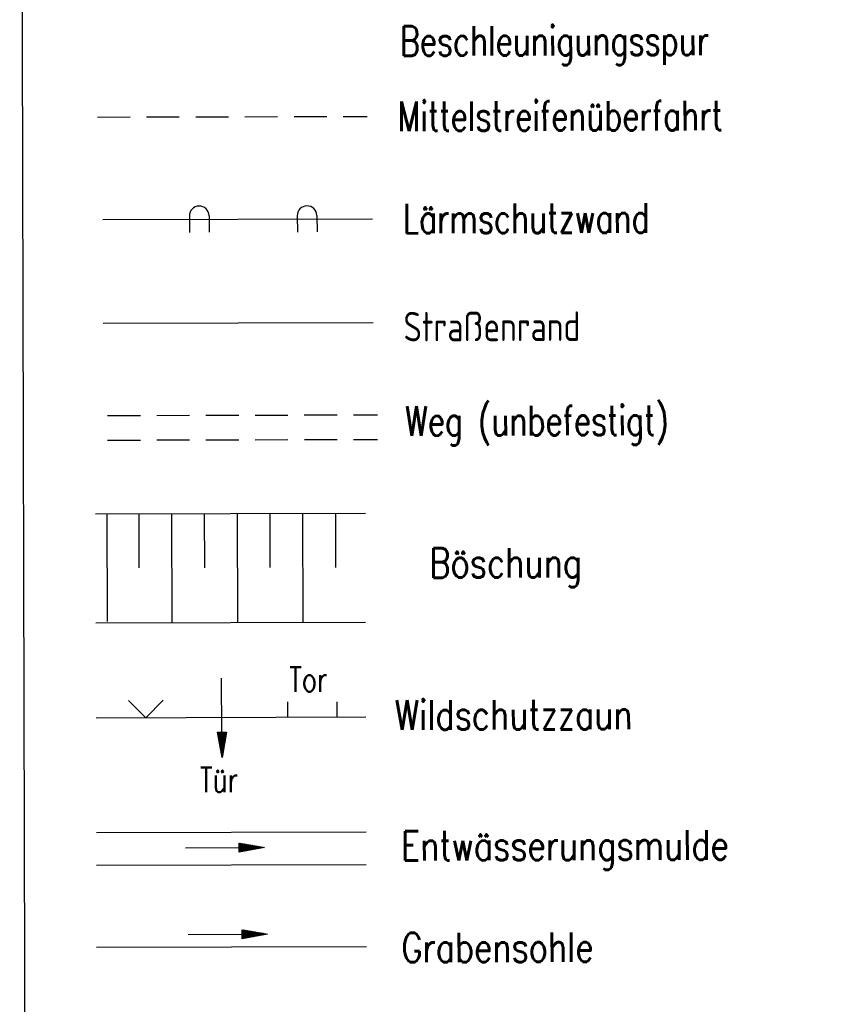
# Model space of a CAD drawing. Extents: x 0 to 1135, y 0 to 420.
# Tile 57 of 74: x 1030 to 1079, y 172 to 232. Entities that reach past the tile are written whole.
import ezdxf

# ---------------------------------------------------------------- set-up
doc = ezdxf.new("R2010")
doc.units = 0
doc.header["$LTSCALE"] = 2
doc.header["$MEASUREMENT"] = 0
doc.linetypes.add('AUSGEZOGEN', pattern=[0])
doc.linetypes.add('GESTRICH-X2', pattern=[1.5, 1, -0.5])
doc.layers.get('0').update_dxf_attribs({"color": 8, "linetype": 'AUSGEZOGEN'})
for name, color, linetype in [('BOESCHG', 8, 'AUSGEZOGEN'), ('GRABEN', 8, 'AUSGEZOGEN'), ('LAERMWAND', 8, 'AUSGEZOGEN'), ('LEGENDE', 7, 'AUSGEZOGEN'), ('MS-UEBERFAHRT', 8, 'GESTRICH-X2'), ('MULDE', 8, 'AUSGEZOGEN'), ('PFEILTOP', 8, 'AUSGEZOGEN'), ('STRASSE', 8, 'AUSGEZOGEN'), ('WEG', 8, 'GESTRICH-X2'), ('ZAUN', 8, 'AUSGEZOGEN')]:
    doc.layers.add(name, color=color, linetype=linetype)
doc.styles.add('ROMANS', font='romans.shx', dxfattribs={"width": 0.8})

# ---------------------------------------------------------------- blocks, each defined once
blk = doc.blocks.new('ZL')
at = {"color": 0}
for p, q in [((-1.066, 1.055), (0, 0)), ((0, 0), (1.055, 1.066))]:
    blk.add_line(p, q, dxfattribs=at)
blk = doc.blocks.new('PFEIL2')
at = {"color": 0}
for p, q in [((0.88, 0.002), (-2.401, -0.012)), ((0.881, -0.271), (0.879, 0.276)), ((0.879, 0.276), (2.429, 0.009)), ((0.911, 0.27), (0.879, 0.265)), ((0.965, 0.261), (0.879, 0.246)), ((1.019, 0.252), (0.879, 0.228)), ((1.073, 0.242), (0.879, 0.209)), ((1.127, 0.233), (0.879, 0.191)), ((1.181, 0.224), (0.879, 0.172)), ((1.235, 0.214), (0.879, 0.154)), ((1.289, 0.205), (0.879, 0.135)), ((1.343, 0.196), (0.879, 0.117)), ((1.397, 0.187), (0.879, 0.098)), ((1.451, 0.177), (0.879, 0.08)), ((1.505, 0.168), (0.879, 0.061)), ((1.559, 0.159), (0.88, 0.043)), ((1.613, 0.149), (0.88, 0.024)), ((1.668, 0.14), (0.88, 0.006)), ((1.722, 0.131), (0.88, -0.013)), ((1.776, 0.121), (0.88, -0.031)), ((1.83, 0.112), (0.88, -0.05)), ((1.884, 0.103), (0.88, -0.068)), ((1.938, 0.094), (0.88, -0.087)), ((1.992, 0.084), (0.88, -0.105)), ((2.046, 0.075), (0.88, -0.124)), ((2.1, 0.066), (0.88, -0.142)), ((2.154, 0.056), (0.88, -0.161)), ((2.208, 0.047), (0.88, -0.179)), ((2.262, 0.038), (0.881, -0.198)), ((2.316, 0.029), (0.881, -0.216)), ((2.37, 0.019), (0.881, -0.235)), ((2.424, 0.01), (0.881, -0.253)), ((2.429, 0.009), (0.881, -0.271))]:
    blk.add_line(p, q, dxfattribs=at)

msp = doc.modelspace()

# ---------------------------------------------------------------- linework, layer by layer
at = {"layer": 'BOESCHG'}
for p, q in [((1034.975, 194.993), (1034.958, 201.575)), ((1036.914, 198.272), (1036.905, 201.58)), ((1038.922, 194.97), (1038.905, 201.585)), ((1040.914, 198.282), (1040.905, 201.59)), ((1042.922, 194.981), (1042.905, 201.595)), ((1044.914, 198.292), (1044.905, 201.6)), ((1046.922, 194.991), (1046.905, 201.606)), ((1048.914, 198.303), (1048.905, 201.611))]:
    msp.add_line(p, q, dxfattribs=at)
for points in [[(1034.249, 201.573), (1050.713, 201.615)], [(1034.266, 194.929), (1050.73, 194.971)]]:
    msp.add_lwpolyline(points, dxfattribs=at)
at = {"layer": 'GRABEN', "linetype": 'AUSGEZOGEN'}
msp.add_line((1034.317, 175.132), (1050.781, 175.174), dxfattribs=at)
at = {"layer": 'LAERMWAND'}
for p, q in [((1034.688, 219.544), (1051.152, 219.586)), ((1039.976, 219.749), (1039.992, 218.749)), ((1041.176, 219.768), (1041.192, 218.768)), ((1046.553, 219.761), (1046.569, 218.761)), ((1047.753, 219.78), (1047.769, 218.78))]:
    msp.add_line(p, q, dxfattribs=at)
for centre in [(1040.576, 219.759), (1047.153, 219.77)]:
    msp.add_arc(centre, 0.6, 0.91482, 180.91482, dxfattribs=at)
at = {"layer": 'LEGENDE'}
msp.add_lwpolyline([(1030.061, 117.083), (1124.072, 117.324), (1123.635, 287.473), (1029.624, 287.231)], close=True, dxfattribs=at)
at = {"layer": 'MS-UEBERFAHRT'}
msp.add_line((1034.361, 225.789), (1050.825, 225.831), dxfattribs=at)
at = {"layer": 'MULDE'}
for p, q in [((1034.299, 182.132), (1050.763, 182.174)), ((1034.304, 180.132), (1050.768, 180.174))]:
    msp.add_line(p, q, dxfattribs=at)
at = {"layer": 'STRASSE'}
msp.add_line((1034.72, 213.201), (1051.184, 213.244), dxfattribs=at)
at = {"layer": 'WEG'}
for p, q in [((1034.985, 207.576), (1051.449, 207.618)), ((1034.989, 206.073), (1051.453, 206.115))]:
    msp.add_line(p, q, dxfattribs=at)
at = {"layer": 'ZAUN'}
for p, q in [((1045.989, 189.171), (1045.986, 190.097)), ((1048.989, 189.179), (1048.986, 190.105)), ((1034.281, 189.132), (1050.745, 189.174))]:
    msp.add_line(p, q, dxfattribs=at)

# ---------------------------------------------------------------- block references
at = {"layer": 'PFEILTOP', "rotation": 0.1471602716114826}
for p in [(1042.13, 181.185), (1042.312, 175.902)]:
    msp.add_blockref('PFEIL2', p, dxfattribs=at)
at = {"layer": 'ZAUN'}
for name, p, rotation in [('PFEIL2', (1041.957, 189.135), 270.1471602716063), ('ZL', (1037.329, 189.123), 0.1471602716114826)]:
    msp.add_blockref(name, p, dxfattribs=dict(at, rotation=rotation))

# ---------------------------------------------------------------- texts
at = {"layer": 'LEGENDE', "style": 'ROMANS'}
for s, width, p in [('Beschleunigungsspur', 0.75, (1052.825, 229.527)), ('Mittelstreifenüberfahrt', 0.75, (1052.685, 224.934)), ('Lärmschutzwand', 0.75, (1053.012, 218.691)), ('Straßenrand', 0.75, (1053.045, 212.096)), ('Weg (unbefestigt)', 0.75, (1053.142, 206.339)), ('Böschung', 0.8, (1054.618, 197.674)), ('Wildschutzzaun', 0.8, (1052.521, 188.39)), ('Entwässerungsmulde', 0.8, (1052.892, 180.412)), ('Grabensohle', 0.8, (1052.908, 174.199))]:
    msp.add_text(s, height=1.8, rotation=0.14716, dxfattribs=dict(at, width=width)).set_placement(p)
at = {"layer": 'ZAUN', "style": 'ROMANS', "width": 0.75}
for s, p in [('Tor', (1046.072, 190.714)), ('Tür', (1040.622, 184.59))]:
    msp.add_text(s, height=1.5, rotation=0.14716, dxfattribs=at).set_placement(p)

doc.saveas('drawing.dxf')
